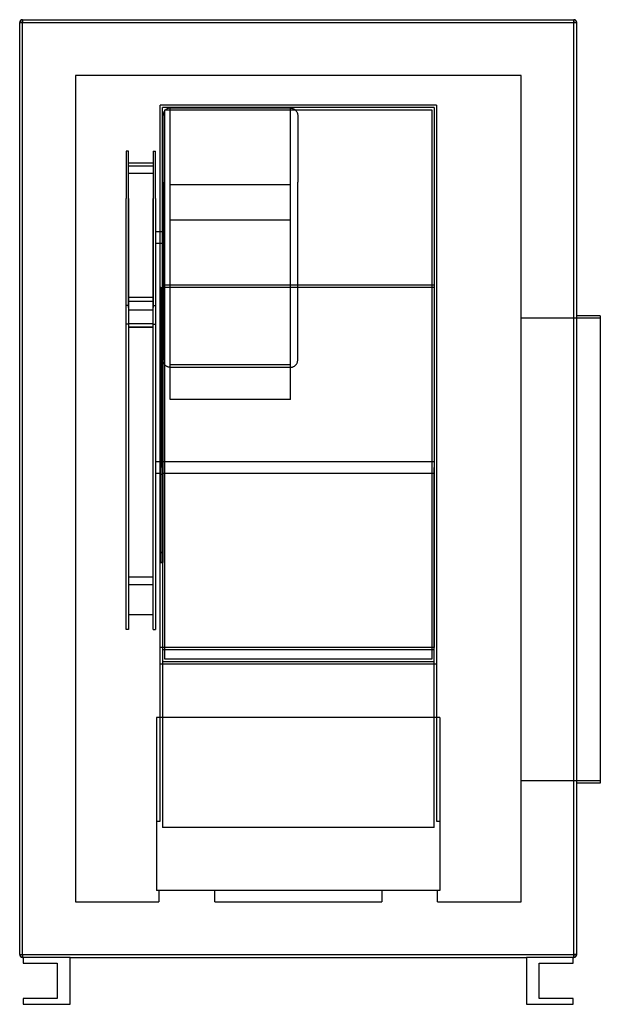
# Model space of a CAD drawing. Header units: millimetres. Extents: x -475 to 515, y -880 to 800.
import ezdxf

# ---------------------------------------------------------------- set-up
doc = ezdxf.new("R2010")
doc.units = ezdxf.units.MM
doc.layers.add('HIDDEN', color=7, linetype='Continuous')
doc.layers.add('THICK', color=7, linetype='Continuous')

msp = doc.modelspace()

# ---------------------------------------------------------------- linework, layer by layer
at = {"layer": 'HIDDEN'}
for p, q in [((-475, 795), (-475, 795)), ((-475, 795), (-470, 795)), ((-470, 800), (-470, 800)), ((-470, 800), (-470, 795)), ((-470, 795), (470, 795)), ((-470, -795), (-470, 795)), ((470, 800), (470, 795)), ((470, 800), (470, 800)), ((470, 795), (475, 795)), ((470, -795), (470, 795)), ((475, 795), (475, 795)), ((-380, 705), (-380, -705)), ((380, 705), (-380, 705)), ((-380, 705), (-380, 705)), ((380, -705), (380, 705)), ((380, 705), (380, 705)), ((-235.5, 654), (-235.5, 654)), ((235.5, 654), (-235.5, 654)), ((235.5, 654), (-235.5, 654)), ((-235.5, 35.7), (-235.5, 654)), ((235.5, 654), (-235.5, 654)), ((-231.5, 35.7), (-231.5, 650)), ((231.5, 650), (-231.5, 650)), ((-231.5, 650), (-231.5, 650)), ((-231.5, 650), (-231.5, 650)), ((-230.4, 638.6), (-230.5, 637.7)), ((-230.2, 639.4), (-230.4, 638.6)), ((-230, 640.3), (-230.2, 639.4)), ((-229.7, 641.1), (-230, 640.3)), ((-229.4, 641.9), (-229.7, 641.1)), ((-229, 642.7), (-229.4, 641.9)), ((-228.5, 643.5), (-229, 642.7)), ((-228, 644.2), (-228.5, 643.5)), ((-227.5, 644.9), (-228, 644.2)), ((-227.5, 646), (-227.5, 646)), ((-227.5, 646), (227.5, 646)), ((-227.5, -291), (-227.5, 646)), ((-226.9, 645.5), (-227.5, 644.9)), ((-226.3, 646.1), (-226.9, 645.5)), ((-225.6, 646.7), (-226.3, 646.1)), ((-224.9, 647.2), (-225.6, 646.7)), ((-224.1, 647.6), (-224.9, 647.2)), ((-223.3, 648), (-224.1, 647.6)), ((-222.5, 648.3), (-223.3, 648)), ((-221.7, 648.6), (-222.5, 648.3)), ((-220.8, 648.8), (-221.7, 648.6)), ((-220, 649), (-220.8, 648.8)), ((-219.1, 649.1), (-220, 649)), ((-218.2, 649.1), (-219.1, 649.1)), ((-218.2, 518.1), (-218.2, 649.1)), ((-13.3, 649.1), (-218.2, 649.1)), ((-13.3, 518.1), (-13.3, 649.1)), ((-13.3, 649.1), (-12.4, 649.1)), ((-12.4, 649.1), (-11.5, 649)), ((-11.5, 649), (-10.7, 648.8)), ((-10.7, 648.8), (-9.8, 648.6)), ((-9.8, 648.6), (-9, 648.3)), ((-9, 648.3), (-8.2, 648)), ((-8.2, 648), (-7.4, 647.6)), ((-7.4, 647.6), (-6.6, 647.2)), ((-6.6, 647.2), (-5.9, 646.7)), ((-5.9, 646.7), (-5.2, 646.1)), ((-5.2, 646.1), (-4.6, 645.5)), ((-4.6, 645.5), (-4, 644.9)), ((-4, 644.9), (-3.5, 644.2)), ((-3.5, 644.2), (-3, 643.5)), ((-3, 643.5), (-2.5, 642.7)), ((-2.5, 642.7), (-2.1, 641.9)), ((-2.1, 641.9), (-1.8, 641.1)), ((-1.8, 641.1), (-1.5, 640.3)), ((-1.5, 640.3), (-1.3, 639.4)), ((-1.3, 639.4), (-1.1, 638.6)), ((-1.1, 638.6), (-1, 637.7)), ((227.5, 646), (227.5, 646)), ((227.5, 646), (227.5, -291)), ((231.5, 650), (231.5, 650)), ((231.5, 650), (231.5, 35.7)), ((231.5, 650), (231.5, 650)), ((235.5, 654), (235.5, 654)), ((235.5, 654), (235.5, 35.7)), ((-230.5, 637.7), (-230.5, 636.8)), ((-230.5, 522.8), (-230.5, 636.8)), ((-1, 637.7), (-1, 636.8)), ((-1, 636.8), (-1, 522.8)), ((-293.5, 575.4), (-293.5, 494.9)), ((-289.5, 575.4), (-293.5, 575.4)), ((-289.5, 494.9), (-289.5, 575.4)), ((-247.5, 575.4), (-247.5, 494.9)), ((-247.5, 575.4), (-243.5, 575.4)), ((-243.5, 494.9), (-243.5, 575.4)), ((-289.5, 555.8), (-247.5, 555.8)), ((-247.5, 550.2), (-289.5, 550.2)), ((-289.5, 538), (-247.5, 538)), ((-289.5, 372.2), (-289.5, 538)), ((-247.5, 538), (-247.5, 372.2)), ((-289.5, 516.4), (-289.5, 525.2)), ((-247.5, 525.2), (-247.5, 516.4)), ((-230.5, 522.8), (-230.5, 219.1)), ((-218.2, 206.8), (-218.2, 528.4)), ((-13.3, 206.8), (-13.3, 528.4)), ((-1, 219.1), (-1, 522.8)), ((-289.5, 308.8), (-289.5, 516.4)), ((-247.5, 516.4), (-247.5, 308.8)), ((-218.2, 327.6), (-218.2, 518.1)), ((-13.3, 518.1), (-218.2, 518.1)), ((-13.3, 327.6), (-13.3, 518.1)), ((-293.5, 280.6), (-293.5, 494.9)), ((-289.5, 494.9), (-289.5, 281.2)), ((-247.5, 281.2), (-247.5, 494.9)), ((-243.5, 494.9), (-243.5, 280.6)), ((-218.2, 458.6), (-13.3, 458.6)), ((-230.5, 438), (-243.5, 438)), ((-230.5, 418), (-243.5, 418)), ((-289.5, 319.1), (-289.5, 372.2)), ((-247.5, 372.2), (-247.5, 317.7)), ((-234.5, 342.9), (-235.5, 342.9)), ((-234.5, 342.9), (-234.5, 342.7)), ((-230.5, 342.7), (-234.5, 342.7)), ((-234.5, 342.7), (-234.5, 41.5)), ((-234.5, 342.7), (-230.5, 342.7)), ((231.5, 346.9), (-231.5, 346.9)), ((231.5, 342.9), (-230.5, 342.9)), ((231.5, 342.9), (231.5, 35.7)), ((-247.5, 325.9), (-289.5, 325.9)), ((-218.2, 211.6), (-218.2, 327.6)), ((-13.3, 211.6), (-13.3, 327.6)), ((-289.5, 312.2), (-293.5, 312.2)), ((-247.5, 319.1), (-289.5, 319.1)), ((-289.5, 319.1), (-289.5, 280.6)), ((-289.5, 305.1), (-247.5, 305.1)), ((-247.5, 280.6), (-247.5, 319.1)), ((-247.5, 312.2), (-243.5, 312.2)), ((-293.5, 35.7), (-293.5, 285.6)), ((515, 290.5), (380, 290.5)), ((-289.5, 280.6), (-293.5, 280.6)), ((-289.5, 281.5), (-247.5, 281.5)), ((-289.5, 281.2), (-289.5, -101.9)), ((-289.5, 280.6), (-289.5, 280.6)), ((-289.5, 280.6), (-289.5, 275.5)), ((-289.5, 280.6), (-289.5, 35.7)), ((-247.5, 275.5), (-289.5, 275.5)), ((-289.5, 275.5), (-289.5, -78.1)), ((-247.5, 274.8), (-289.5, 274.8)), ((-247.5, 35.7), (-247.5, 282.7)), ((-247.5, -101.9), (-247.5, 281.2)), ((-247.5, 280.6), (-247.5, 280.6)), ((-247.5, 275.5), (-247.5, 280.6)), ((-247.5, 280.6), (-243.5, 280.6)), ((-247.5, -78.1), (-247.5, 275.5)), ((-243.5, 280.6), (-243.5, 35.7)), ((-230.5, 41.5), (-230.5, 219.1)), ((-230.5, 218.3), (-230.5, 219.1)), ((-1, 218.3), (-1, 219.1)), ((-230.4, 217.4), (-230.5, 218.3)), ((-230.2, 216.5), (-230.4, 217.4)), ((-230, 215.7), (-230.2, 216.5)), ((-229.7, 214.8), (-230, 215.7)), ((-229.4, 214), (-229.7, 214.8)), ((-229, 213.2), (-229.4, 214)), ((-228.5, 212.5), (-229, 213.2)), ((-228, 211.8), (-228.5, 212.5)), ((-227.5, 211.1), (-228, 211.8)), ((-226.9, 210.4), (-227.5, 211.1)), ((-226.3, 209.8), (-226.9, 210.4)), ((-225.6, 209.3), (-226.3, 209.8)), ((-224.9, 208.8), (-225.6, 209.3)), ((-224.1, 208.3), (-224.9, 208.8)), ((-223.3, 208), (-224.1, 208.3)), ((-222.5, 207.6), (-223.3, 208)), ((-221.7, 207.3), (-222.5, 207.6)), ((-220.8, 207.1), (-221.7, 207.3)), ((-220, 207), (-220.8, 207.1)), ((-219.1, 206.9), (-220, 207)), ((-218.2, 206.8), (-219.1, 206.9)), ((-218.2, 211.6), (-13.3, 211.6)), ((-218.2, 152.1), (-218.2, 211.6)), ((-13.3, 206.8), (-218.2, 206.8)), ((-13.3, 152.1), (-13.3, 211.6)), ((-13.3, 206.8), (-12.4, 206.9)), ((-12.4, 206.9), (-11.5, 207)), ((-11.5, 207), (-10.7, 207.1)), ((-10.7, 207.1), (-9.8, 207.3)), ((-9.8, 207.3), (-9, 207.6)), ((-9, 207.6), (-8.2, 208)), ((-8.2, 208), (-7.4, 208.3)), ((-7.4, 208.3), (-6.6, 208.8)), ((-6.6, 208.8), (-5.9, 209.3)), ((-5.9, 209.3), (-5.2, 209.8)), ((-5.2, 209.8), (-4.6, 210.4)), ((-4.6, 210.4), (-4, 211.1)), ((-4, 211.1), (-3.5, 211.8)), ((-3.5, 211.8), (-3, 212.5)), ((-3, 212.5), (-2.5, 213.2)), ((-2.5, 213.2), (-2.1, 214)), ((-2.1, 214), (-1.8, 214.8)), ((-1.8, 214.8), (-1.5, 215.7)), ((-1.5, 215.7), (-1.3, 216.5)), ((-1.3, 216.5), (-1.1, 217.4)), ((-1.1, 217.4), (-1, 218.3)), ((-13.3, 152.1), (-218.2, 152.1)), ((-293.5, -240.7), (-293.5, 35.7)), ((-289.5, 35.7), (-289.5, -90)), ((-247.5, -90), (-247.5, 35.7)), ((-234.5, 45.8), (-243.5, 45.8)), ((-243.5, 35.7), (-243.5, -240.7)), ((-235.5, -390.8), (-235.5, 35.7)), ((-230.5, 41.5), (-234.5, 41.5)), ((-234.5, 41.5), (-234.5, -109.1)), ((-234.5, 41.5), (-230.5, 41.5)), ((-231.5, 35.7), (-231.5, -578.5)), ((231.5, 45.8), (-230.5, 45.8)), ((-230.5, -109.1), (-230.5, 41.5)), ((231.5, -578.5), (231.5, 35.7)), ((231.5, 35.7), (231.5, -271.4)), ((235.5, 35.7), (235.5, -390.8)), ((-234.5, 25.8), (-243.5, 25.8)), ((-230.5, 24.2), (-234.5, 24.2)), ((231.5, 25.8), (-230.5, 25.8)), ((-289.5, -78.1), (-289.5, -112.9)), ((-247.5, -101.9), (-247.5, -78.1)), ((-289.5, -90), (-289.5, -150.6)), ((-247.5, -150.6), (-247.5, -90)), ((-289.5, -101.9), (-289.5, -240.7)), ((-247.5, -240.7), (-247.5, -101.9)), ((-230.5, -109.1), (-234.5, -109.1)), ((-234.5, -109.1), (-234.5, -126.4)), ((-234.5, -109.1), (-230.5, -109.1)), ((-230.5, -126.4), (-230.5, -109.1)), ((-234.5, -126.4), (-230.5, -126.4)), ((-230.5, -126.4), (-234.5, -126.4)), ((-289.5, -150.6), (-247.5, -150.6)), ((-247.5, -164.5), (-289.5, -164.5)), ((-289.5, -214.9), (-247.5, -214.9)), ((-289.5, -240.7), (-293.5, -240.7)), ((-247.5, -240.7), (-243.5, -240.7)), ((231.5, -271.4), (-235.5, -271.4)), ((231.5, -275.4), (-231.5, -275.4)), ((-235.5, -299), (235.5, -299)), ((-235.5, -299), (-235.5, -299)), ((-231.5, -295), (231.5, -295)), ((-231.5, -295), (-231.5, -295)), ((-231.5, -295), (-231.5, -295)), ((-227.5, -291), (-227.5, -291)), ((227.5, -291), (-227.5, -291)), ((227.5, -291), (227.5, -291)), ((231.5, -295), (231.5, -295)), ((231.5, -295), (231.5, -295)), ((235.5, -299), (235.5, -299)), ((-241.5, -390.8), (-241.5, -390.8)), ((241.5, -390.8), (-241.5, -390.8)), ((-241.5, -390.8), (-241.5, -390.8)), ((-241.5, -390.8), (-241.5, -686)), ((-235.5, -390.8), (-235.5, -390.8)), ((-235.5, -567.5), (-235.5, -390.8)), ((-235.5, -390.8), (-235.5, -390.8)), ((235.5, -390.8), (235.5, -390.8)), ((235.5, -390.8), (235.5, -390.8)), ((235.5, -390.8), (235.5, -567.5)), ((241.5, -390.8), (241.5, -390.8)), ((241.5, -390.8), (241.5, -390.8)), ((241.5, -390.8), (241.5, -686)), ((515, -498.5), (380, -498.5)), ((-241.5, -567.5), (-235.5, -567.5)), ((235.5, -567.5), (241.5, -567.5)), ((231.5, -578.5), (-231.5, -578.5)), ((-237.5, -686), (-241.5, -686)), ((-241.5, -686), (-241.5, -686)), ((-237.5, -686), (-237.5, -686)), ((-237.5, -686), (-237.5, -686)), ((-142.5, -686), (-237.5, -686)), ((-237.5, -686), (-237.5, -686)), ((-237.5, -686), (-237.5, -705)), ((142.5, -686), (-142.5, -686)), ((-142.5, -686), (-142.5, -686)), ((-142.5, -686), (-142.5, -686)), ((-142.5, -686), (-142.5, -686)), ((-142.5, -705), (-142.5, -686)), ((142.5, -686), (142.5, -686)), ((142.5, -686), (142.5, -686)), ((237.5, -686), (142.5, -686)), ((142.5, -686), (142.5, -686)), ((142.5, -686), (142.5, -705)), ((241.5, -686), (237.5, -686)), ((237.5, -686), (237.5, -686)), ((237.5, -686), (237.5, -686)), ((237.5, -686), (237.5, -686)), ((237.5, -705), (237.5, -686)), ((241.5, -686), (241.5, -686)), ((-380, -705), (-237.5, -705)), ((-380, -705), (-380, -705)), ((-237.5, -705), (-237.5, -705)), ((-142.5, -705), (142.5, -705)), ((-142.5, -705), (-142.5, -705)), ((142.5, -705), (142.5, -705)), ((237.5, -705), (237.5, -705)), ((237.5, -705), (380, -705)), ((380, -705), (380, -705)), ((-475, -795), (-470, -795)), ((-475, -795), (-475, -795)), ((-470, -795), (-470, -800)), ((-470, -795), (470, -795)), ((-470, -800), (-470, -800)), ((-469, -800), (-469, -800)), ((-469, -800), (-469, -800)), ((-469, -800), (-469, -800)), ((-389, -800), (-389, -800)), ((-389, -800), (-389, -800)), ((-389, -800), (-389, -800)), ((389, -800), (389, -800)), ((389, -800), (389, -800)), ((389, -800), (389, -800)), ((469, -800), (469, -800)), ((469, -800), (469, -800)), ((469, -800), (469, -800)), ((470, -795), (470, -800)), ((470, -795), (475, -795)), ((470, -800), (470, -800)), ((475, -795), (475, -795)), ((-469, -810), (-469, -810)), ((-411, -810), (-411, -810)), ((411, -810), (411, -810)), ((469, -810), (469, -810)), ((-469, -870), (-469, -870)), ((-411, -870), (-411, -870)), ((411, -870), (411, -870)), ((469, -870), (469, -870)), ((-469, -880), (-469, -880)), ((-389, -880), (-389, -880)), ((389, -880), (389, -880)), ((469, -880), (469, -880))]:
    msp.add_line(p, q, dxfattribs=at)
at = {"layer": 'THICK'}
for p, q in [((-470, 795), (-475, 795)), ((-475, -795), (-475, 795)), ((-470, 795), (-470, 800)), ((-470, 800), (470, 800)), ((-470, 795), (470, 795)), ((-470, -795), (-470, 795)), ((470, 795), (470, 800)), ((470, -795), (470, 795)), ((470, 795), (475, 795)), ((475, -795), (475, 795)), ((515, 294.5), (475, 294.5)), ((515, 294.5), (515, -104)), ((515, -104), (515, -502.5)), ((515, -502.5), (475, -502.5)), ((-475, -795), (-470, -795)), ((-470, -795), (470, -795)), ((-470, -800), (-470, -795)), ((-470, -800), (-469, -800)), ((-389, -800), (-469, -800)), ((-469, -800), (-469, -810)), ((-389, -800), (389, -800)), ((-389, -880), (-389, -800)), ((469, -800), (389, -800)), ((389, -800), (389, -880)), ((469, -810), (469, -800)), ((469, -800), (470, -800)), ((470, -800), (470, -795)), ((475, -795), (470, -795)), ((-469, -810), (-411, -810)), ((-411, -810), (-411, -870)), ((411, -810), (469, -810)), ((411, -870), (411, -810)), ((-411, -870), (-469, -870)), ((-469, -870), (-469, -880)), ((469, -870), (411, -870)), ((469, -880), (469, -870)), ((-469, -880), (-389, -880)), ((389, -880), (469, -880))]:
    msp.add_line(p, q, dxfattribs=at)
for centre, start, end in [((-470, 795), 90, 180), ((470, 795), 0, 90), ((-470, -795), 180, 270), ((470, -795), 270, 0)]:
    msp.add_arc(centre, 5, start, end, dxfattribs=at)

doc.saveas('drawing.dxf')
